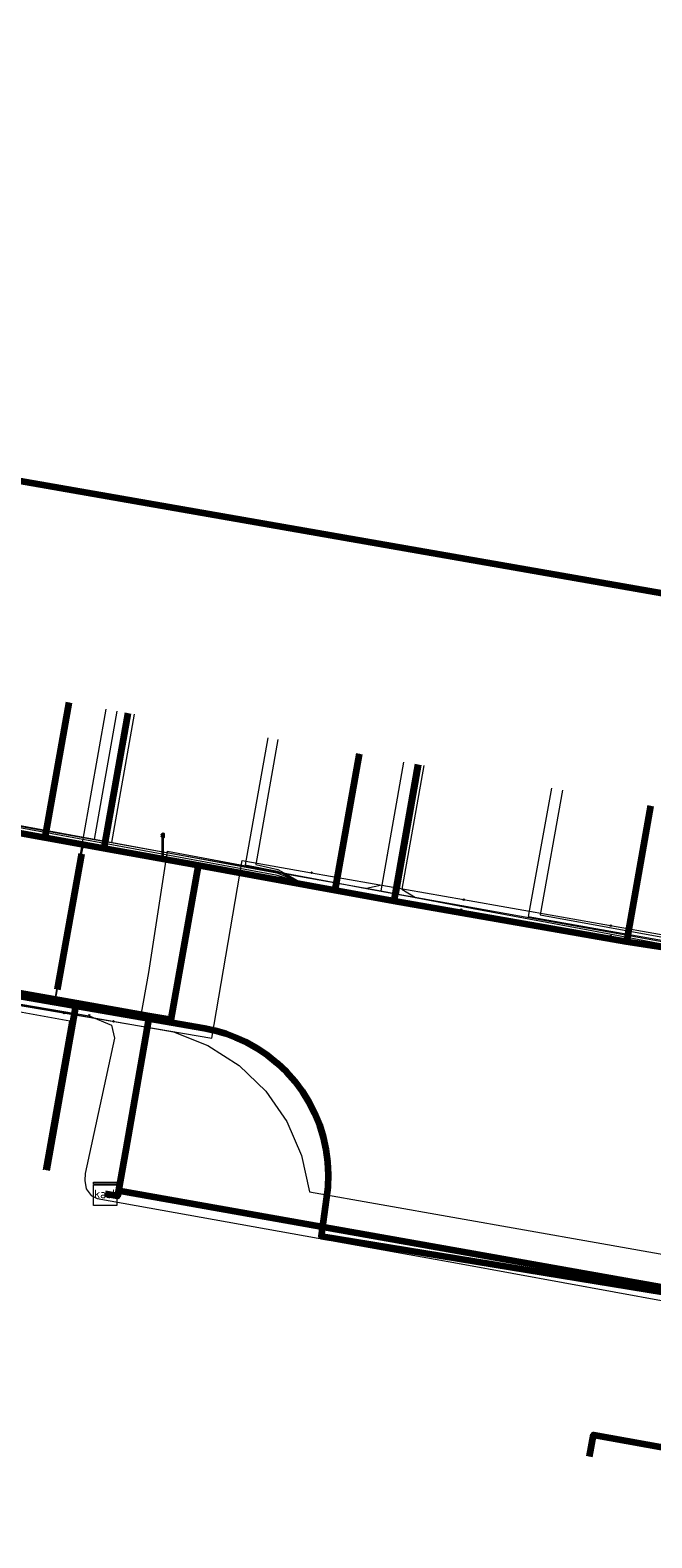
# Model space of a CAD drawing. Extents: x 152558 to 154479, y 462974 to 463683.
# Tile 163 of 256: x 153271 to 153292, y 463453 to 463504. Entities that reach past the tile are written whole.
import ezdxf
from ezdxf.enums import TextEntityAlignment as Align
from ezdxf.lldxf.tags import DXFTag

# ---------------------------------------------------------------- set-up
doc = ezdxf.new("R2010")
doc.units = 0
doc.header["$LTSCALE"] = 0.2
doc.layers.get('0').update_dxf_attribs({"linetype": 'CONTINUOUS'})
for name, color, linetype, lineweight in [('B-RO-KL-DATA_COAXIAAL_17_ZIGGO BV-G', 90, 'KL-DATA-N', 18), ('B-RO-KL-DATA_COAXIAAL_7_ZIGGO BV-G', 90, 'KL-DATA-N', 18), ('B-RO-KL-DATA_HULPSTUK_KPN BV-S', 90, 'CONTINUOUS', 25), ('B-RO-KL-DATA_HULPSTUK_REGGEFIBER OPERATOR BV-S', 90, 'CONTINUOUS', 25), ('B-RO-KL-DATA_HULPSTUK_ZIGGO BV-S', 90, 'CONTINUOUS', 25), ('B-RO-KL-DATA_KABELBED_KPN BV-G', 90, 'CONTINUOUS', 100), ('B-RO-KL-DATA_KABELBED_ZIGGO BV-G', 90, 'CONTINUOUS', 100), ('B-RO-KL-DATA_REGGEFIBER OPERATOR BV-G', 90, 'KL-DATA-N', 18), ('B-RO-KL-ET_LS_400 V_STEDIN NETBEHEER BV-G', 190, 'KL-LS-N', 18), ('B-RO-KL-ET_LS_GEMEENTE AMERSFOORT-S', 190, 'CONTINUOUS', 25), ('B-RO-KL-GAS_LD_KOPER_22_0.1 BAR_STEDIN NETBEHEER BV-G', 50, 'KL-GAS-LD-N', 18), ('B-RO-KL-GAS_LD_MANTELBUIS_PVC_STEDIN NETBEHEER BV-G', 50, 'CONTINUOUS', 100), ('B-RO-KL-GAS_LD_PE_32_0.1 BAR_STEDIN NETBEHEER BV-G', 50, 'KL-GAS-LD-N', 18), ('B-RO-KL-GAS_LD_PVC_63_0.1 BAR_STEDIN NETBEHEER BV-G', 50, 'KL-GAS-LD-N', 18), ('B-RO-KL-WATER_100_VITENS-G', 170, 'KL-WATER-N', 18), ('B-RO-KL-WATER_HULPSTUK_VITENS-S', 170, 'CONTINUOUS', 25)]:
    doc.layers.add(name, color=color, linetype=linetype, lineweight=lineweight)
doc.styles.add('NLCS-ISO', font='NLCS-ISO.ttf')
tags = doc.linetypes.add('KL-DATA-N', pattern='A,4,-1,[101,NLCS.SHX,S=0.5,R=0,X=0,Y=0],-1,4,-1,["D",Standard,S=1,R=0,X=-0.25,Y=-0.5],-1.5', length=12.5).pattern_tags.tags
tags[18] = DXFTag(74, 10)
tags = doc.linetypes.add('KL-GAS-LD-N', pattern='A,4,-1,[69,NLCS.SHX,S=0.5,R=0,X=0,Y=0],-1,4,-1,["L",Standard,S=1,R=0,X=0.25,Y=-0.5],-2', length=13).pattern_tags.tags
tags[18] = DXFTag(74, 10)
tags = doc.linetypes.add('KL-LS-N', pattern='A,4,-1,[103,NLCS.SHX,S=0.75,R=0,X=0,Y=0],-1,4,-1,["L",Standard,S=1,R=0,X=0,Y=-0.5],-2', length=13).pattern_tags.tags
tags[18] = DXFTag(74, 10)
doc.linetypes.add('KL-WATER-N', pattern='A,7,-0.5,[168,NLCS.SHX,S=0.75,R=0,X=0.75,Y=0],-2', length=9.5)

# ---------------------------------------------------------------- blocks, each defined once
blk = doc.blocks.new('SKL-WTB_HULP_KAST-SO')
at = {"color": 0, "linetype": 'ByBlock', "lineweight": 18}
for points in [[(-2, 2), (2, 2), (2, 1.68), (-2, 1.68)], [(-2, 1.52), (2, 1.52), (2, -2), (-2, -2)]]:
    blk.add_lwpolyline(points, close=True, dxfattribs=at)
at = {"color": 0, "linetype": 'ByBlock', "lineweight": 18, "style": 'NLCS-ISO'}
blk.add_text('kast', height=1.5, dxfattribs=at).set_placement((0, 0), align=Align.MIDDLE_CENTER)
at = {"color": 0, "linetype": 'ByBlock', "lineweight": 18, "style": 'NLCS-ISO', "flags": 1}
for tag, p in [('TYPE', (2.5, 0)), ('OMSCHRIJVING', (2.5, -3)), ('LABEL', (2.5, -1.5))]:
    blk.add_attdef(tag, p, '', height=1, dxfattribs=at)
blk = doc.blocks.new('SKL-WTB_HULP_OVERIG-SO')
at = {"color": 0, "linetype": 'ByBlock', "lineweight": 18}
for points in [[(-0.14, 0.14), (0.14, -0.14)], [(0.14, 0.14), (-0.14, -0.14)]]:
    blk.add_lwpolyline(points, dxfattribs=at)
at = {"color": 0, "linetype": 'ByBlock', "lineweight": 18, "style": 'NLCS-ISO', "flags": 1}
for tag, p in [('TYPE', (1.5, 0)), ('OMSCHRIJVING', (1.5, -3)), ('LABEL', (1.5, -1.5))]:
    blk.add_attdef(tag, p, '', height=1, dxfattribs=at)
blk = doc.blocks.new('SKL-ET_LS_MAST-SO')
for p, q in [((-0.05, 2.07), (0.05, 2.07)), ((-0.05, -2), (0.05, -2))]:
    blk.add_line(p, q)
for points in [[(-0.18, 1.76), (-0.22, 1.76), (-0.22, 1.84), (-0.18, 1.84), (-0.18, 1.79)], [(-0.18, 1.49), (-0.22, 1.49), (-0.22, 1.57), (-0.18, 1.57), (-0.18, 1.52)], [(-0.18, 1.79), (-0.05, 1.79)], [(-0.18, 1.76), (-0.05, 1.76)], [(-0.18, 1.52), (-0.05, 1.52)], [(-0.18, 1.49), (-0.05, 1.49)], [(-0.05, -2), (-0.05, 2.07)], [(0.05, -2), (0.05, 2.07)], [(0.18, 1.92), (0.05, 1.92)], [(0.18, 1.89), (0.05, 1.89)], [(0.18, 1.66), (0.05, 1.66)], [(0.18, 1.63), (0.05, 1.63)], [(0.18, 1.39), (0.05, 1.39)], [(0.18, 1.36), (0.05, 1.36)], [(0.18, 1.89), (0.22, 1.89), (0.22, 1.97), (0.18, 1.97), (0.18, 1.92)], [(0.18, 1.63), (0.22, 1.63), (0.22, 1.71), (0.18, 1.71), (0.18, 1.66)], [(0.18, 1.36), (0.22, 1.36), (0.22, 1.44), (0.18, 1.44), (0.18, 1.39)]]:
    blk.add_lwpolyline(points)

msp = doc.modelspace()

# ---------------------------------------------------------------- linework, layer by layer
at = {"layer": 'B-RO-KL-DATA_COAXIAAL_17_ZIGGO BV-G', "flags": 128}
msp.add_lwpolyline([(153316.512, 463541.323), (153317.02, 463541.232), (153316.969, 463540.937), (153315.36, 463531.696), (153315.291, 463531.302), (153314.392, 463526.139), (153313.04, 463518.376), (153311.902, 463511.835), (153311.277, 463508.248), (153310.67, 463504.761), (153310.07, 463501.313), (153309.84, 463500), (153308.945, 463494.859), (153307.279, 463485.46), (153306.561, 463481.408), (153305.584, 463475.894), (153305.318, 463474.949), (153304.874, 463474.075), (153304.268, 463473.305), (153303.524, 463472.667), (153302.669, 463472.187), (153301.738, 463471.883), (153300.764, 463471.767), (153294.489, 463472.738), (153291.441, 463473.21), (153289.631, 463473.49), (153283.497, 463474.599), (153281.498, 463474.961), (153276.824, 463475.807), (153275.897, 463470.552), (153275.147, 463470.684), (153274.343, 463466.124), (153274.096, 463464.724), (153274.062, 463464.533), (153273.639, 463464.608)], dxfattribs=at)
at = {"layer": 'B-RO-KL-DATA_COAXIAAL_7_ZIGGO BV-G', "flags": 128}
for points in [[(153273.639, 463464.608), (153274.062, 463464.533), (153274.096, 463464.724), (153274.343, 463466.124), (153275.147, 463470.684), (153275.897, 463470.552), (153276.824, 463475.807), (153273.595, 463476.391), (153271.595, 463476.753), (153265.167, 463477.916), (153261.428, 463478.592), (153255.363, 463479.689), (153251.927, 463480.311), (153248.542, 463480.923), (153249.397, 463485.747), (153249.5, 463485.729)], [(153273.639, 463464.608), (153274.062, 463464.533), (153274.096, 463464.724), (153274.343, 463466.124), (153275.147, 463470.684), (153275.897, 463470.552), (153276.824, 463475.807), (153273.595, 463476.391), (153271.595, 463476.753), (153265.167, 463477.916), (153261.428, 463478.592), (153255.363, 463479.689), (153256.171, 463484.248)], [(153273.639, 463464.608), (153274.062, 463464.533), (153274.096, 463464.724), (153274.343, 463466.124), (153275.147, 463470.684), (153275.897, 463470.552), (153276.824, 463475.807), (153273.595, 463476.391), (153271.595, 463476.753), (153265.167, 463477.916), (153261.428, 463478.592), (153262.239, 463483.168)], [(153273.639, 463464.608), (153274.062, 463464.533), (153274.096, 463464.724), (153274.343, 463466.124), (153275.147, 463470.684), (153275.897, 463470.552), (153276.824, 463475.807), (153273.595, 463476.391), (153271.595, 463476.753), (153265.167, 463477.916), (153265.178, 463477.975), (153265.981, 463482.505)], [(153273.639, 463464.608), (153274.062, 463464.533), (153274.096, 463464.724), (153274.343, 463466.124), (153275.147, 463470.684), (153275.897, 463470.552), (153276.824, 463475.807), (153273.595, 463476.391), (153271.595, 463476.753), (153271.61, 463476.836), (153272.414, 463481.37)], [(153273.639, 463464.608), (153274.062, 463464.533), (153274.096, 463464.724), (153274.343, 463466.124), (153275.147, 463470.684), (153275.897, 463470.552), (153276.824, 463475.807), (153273.595, 463476.391), (153273.611, 463476.481), (153274.414, 463481.011)], [(153221.331, 463474.291), (153222.339, 463480.003), (153228.496, 463478.917), (153230.466, 463478.569), (153239.435, 463476.986), (153241.405, 463476.638), (153251.065, 463474.934), (153252.345, 463474.708), (153261.905, 463473.021), (153263.284, 463472.778), (153272.647, 463471.125), (153275.147, 463470.684), (153274.343, 463466.124), (153274.096, 463464.724), (153274.062, 463464.533), (153273.639, 463464.608)], [(153273.639, 463464.608), (153274.062, 463464.533), (153274.096, 463464.724), (153274.343, 463466.124), (153275.147, 463470.684), (153275.897, 463470.552), (153276.824, 463475.807), (153281.498, 463474.961), (153281.519, 463475.08), (153282.323, 463479.614)], [(153227.489, 463473.204), (153228.496, 463478.917), (153230.466, 463478.569), (153239.435, 463476.986), (153241.405, 463476.638), (153251.065, 463474.934), (153252.345, 463474.708), (153261.905, 463473.021), (153263.284, 463472.778), (153272.647, 463471.125), (153275.147, 463470.684), (153274.343, 463466.124), (153274.096, 463464.724), (153274.062, 463464.533), (153273.639, 463464.608)], [(153273.639, 463464.608), (153274.062, 463464.533), (153274.096, 463464.724), (153274.343, 463466.124), (153275.147, 463470.684), (153275.897, 463470.552), (153276.824, 463475.807), (153281.498, 463474.961), (153283.497, 463474.599), (153283.52, 463474.726), (153284.323, 463479.255)], [(153229.458, 463472.852), (153230.466, 463478.569), (153239.435, 463476.986), (153241.405, 463476.638), (153251.065, 463474.934), (153252.345, 463474.708), (153261.905, 463473.021), (153263.284, 463472.778), (153272.647, 463471.125), (153275.147, 463470.684), (153274.343, 463466.124), (153274.096, 463464.724), (153274.062, 463464.533), (153273.639, 463464.608)], [(153273.639, 463464.608), (153274.062, 463464.533), (153274.096, 463464.724), (153274.343, 463466.124), (153275.147, 463470.684), (153275.897, 463470.552), (153276.824, 463475.807), (153281.498, 463474.961), (153283.497, 463474.599), (153289.631, 463473.49), (153291.441, 463473.21), (153292.263, 463477.848)], [(153273.639, 463464.608), (153274.062, 463464.533), (153274.096, 463464.724), (153274.343, 463466.124), (153275.147, 463470.684), (153275.897, 463470.552), (153276.824, 463475.807), (153281.498, 463474.961), (153283.497, 463474.599), (153289.631, 463473.49), (153291.441, 463473.21), (153294.489, 463472.738), (153295.299, 463477.31)], [(153238.427, 463471.274), (153239.435, 463476.986), (153241.405, 463476.638), (153251.065, 463474.934), (153252.345, 463474.708), (153261.905, 463473.021), (153263.284, 463472.778), (153272.647, 463471.125), (153275.147, 463470.684), (153274.343, 463466.124), (153274.096, 463464.724), (153274.062, 463464.533), (153273.639, 463464.608)], [(153273.639, 463464.608), (153274.062, 463464.533), (153274.096, 463464.724), (153274.343, 463466.124), (153275.147, 463470.684), (153272.647, 463471.125), (153263.284, 463472.778), (153261.905, 463473.021), (153252.345, 463474.708), (153251.065, 463474.934), (153241.405, 463476.638), (153240.398, 463470.926)], [(153273.639, 463464.608), (153274.062, 463464.533), (153274.096, 463464.724), (153274.343, 463466.124), (153275.147, 463470.684), (153275.897, 463470.552), (153276.824, 463475.807), (153281.498, 463474.961), (153283.497, 463474.599), (153289.631, 463473.49), (153291.441, 463473.21), (153294.489, 463472.738), (153300.764, 463471.767), (153312.105, 463469.581), (153312.4, 463469.529), (153313.029, 463473.074)], [(153273.639, 463464.608), (153274.062, 463464.533), (153274.096, 463464.724), (153274.343, 463466.124), (153275.147, 463470.684), (153275.897, 463470.552), (153276.824, 463475.807), (153281.498, 463474.961), (153283.497, 463474.599), (153289.631, 463473.49), (153291.441, 463473.21), (153294.489, 463472.738), (153300.764, 463471.767), (153312.105, 463469.581), (153312.4, 463469.529), (153321.11, 463467.983), (153324.29, 463467.419), (153324.919, 463470.969)], [(153337.637, 463468.712), (153337.007, 463465.162), (153325.077, 463467.279), (153324.29, 463467.419), (153321.11, 463467.983), (153312.4, 463469.529), (153312.105, 463469.581), (153300.764, 463471.767), (153294.489, 463472.738), (153291.441, 463473.21), (153289.631, 463473.49), (153283.497, 463474.599), (153281.498, 463474.961), (153276.824, 463475.807), (153275.897, 463470.552), (153275.147, 463470.684), (153274.343, 463466.124), (153274.096, 463464.724), (153274.062, 463464.533), (153273.639, 463464.608)], [(153273.639, 463464.608), (153274.062, 463464.533), (153274.096, 463464.724), (153274.343, 463466.124), (153275.147, 463470.684), (153275.897, 463470.552), (153276.824, 463475.807), (153281.498, 463474.961), (153283.497, 463474.599), (153289.631, 463473.49), (153291.441, 463473.21), (153294.489, 463472.738), (153300.764, 463471.767), (153312.105, 463469.581), (153312.4, 463469.529), (153321.11, 463467.983), (153324.29, 463467.419), (153325.077, 463467.279), (153325.706, 463470.829)], [(153273.639, 463464.608), (153274.062, 463464.533), (153274.096, 463464.724), (153274.343, 463466.124), (153275.147, 463470.684), (153272.647, 463471.125), (153263.284, 463472.778), (153261.905, 463473.021), (153252.345, 463474.708), (153251.065, 463474.934), (153250.056, 463469.217)], [(153250.745, 463469.097), (153252.345, 463474.708), (153261.905, 463473.021), (153263.284, 463472.778), (153272.647, 463471.125), (153275.147, 463470.684), (153274.343, 463466.124), (153274.096, 463464.724), (153274.062, 463464.533), (153273.639, 463464.608)], [(153273.639, 463464.608), (153274.062, 463464.533), (153274.096, 463464.724), (153274.343, 463466.124), (153275.147, 463470.684), (153272.647, 463471.125), (153263.284, 463472.778), (153261.905, 463473.021), (153260.897, 463467.304)], [(153273.639, 463464.608), (153274.062, 463464.533), (153274.096, 463464.724), (153274.343, 463466.124), (153275.147, 463470.684), (153272.647, 463471.125), (153263.284, 463472.778), (153262.277, 463467.065)], [(153273.639, 463464.608), (153274.062, 463464.533), (153274.096, 463464.724), (153274.343, 463466.124), (153275.147, 463470.684), (153272.647, 463471.125), (153271.639, 463465.413)], [(153273.639, 463464.608), (153274.062, 463464.533), (153274.096, 463464.724), (153302.796, 463459.623), (153301.97, 463454.842), (153301.884, 463454.341), (153296.372, 463455.308), (153293.283, 463455.857), (153293.152, 463455.117)], [(153290.18, 463455.647), (153290.311, 463456.385), (153293.283, 463455.857), (153296.372, 463455.308), (153301.884, 463454.341), (153301.97, 463454.842), (153302.796, 463459.623), (153274.096, 463464.724), (153274.062, 463464.533), (153273.639, 463464.608)], [(153273.639, 463464.608), (153274.062, 463464.533), (153274.096, 463464.724), (153302.796, 463459.623), (153301.97, 463454.842), (153310.381, 463453.333), (153313.33, 463452.793), (153313.195, 463452.055)], [(153273.639, 463464.608), (153274.062, 463464.533), (153274.096, 463464.724), (153302.796, 463459.623), (153301.97, 463454.842), (153310.381, 463453.333), (153313.33, 463452.793), (153316.281, 463452.253), (153316.146, 463451.515)], [(153288.712, 463447.386), (153288.843, 463448.124), (153291.811, 463447.596), (153294.914, 463447.045), (153301.002, 463445.937), (153301.023, 463446.52), (153301.148, 463450.081), (153301.884, 463454.341), (153301.97, 463454.842), (153302.796, 463459.623), (153274.096, 463464.724), (153274.062, 463464.533), (153273.639, 463464.608)], [(153285.776, 463430.868), (153285.907, 463431.606), (153288.868, 463431.08), (153291.974, 463430.528), (153299.379, 463429.213), (153299.525, 463429.7), (153300.551, 463433.121), (153300.704, 463437.464), (153300.724, 463438.046), (153301.002, 463445.937), (153301.023, 463446.52), (153301.148, 463450.081), (153301.884, 463454.341), (153301.97, 463454.842), (153302.796, 463459.623), (153274.096, 463464.724), (153274.062, 463464.533), (153273.639, 463464.608)], [(153273.639, 463464.608), (153274.062, 463464.533), (153274.096, 463464.724), (153302.796, 463459.623), (153301.97, 463454.842), (153301.884, 463454.341), (153301.148, 463450.081), (153301.023, 463446.52), (153301.002, 463445.937), (153300.724, 463438.046), (153309.754, 463436.391), (153312.702, 463435.862), (153315.655, 463435.333), (153315.522, 463434.595)], [(153273.639, 463464.608), (153274.062, 463464.533), (153274.096, 463464.724), (153302.796, 463459.623), (153301.97, 463454.842), (153301.884, 463454.341), (153301.148, 463450.081), (153301.023, 463446.52), (153301.002, 463445.937), (153300.724, 463438.046), (153300.704, 463437.464), (153293.441, 463438.774), (153290.338, 463439.326), (153290.206, 463438.586)], [(153273.639, 463464.608), (153274.062, 463464.533), (153274.096, 463464.724), (153302.796, 463459.623), (153301.97, 463454.842), (153301.884, 463454.341), (153301.148, 463450.081), (153301.023, 463446.52), (153301.002, 463445.937), (153294.914, 463447.045), (153291.811, 463447.596), (153291.68, 463446.857)], [(153273.639, 463464.608), (153274.062, 463464.533), (153274.096, 463464.724), (153302.796, 463459.623), (153301.97, 463454.842), (153301.884, 463454.341), (153301.148, 463450.081), (153301.023, 463446.52), (153310.068, 463444.865), (153313.011, 463444.326), (153312.876, 463443.588)], [(153273.639, 463464.608), (153274.062, 463464.533), (153274.096, 463464.724), (153302.796, 463459.623), (153301.97, 463454.842), (153301.884, 463454.341), (153301.148, 463450.081), (153301.023, 463446.52), (153301.002, 463445.937), (153300.724, 463438.046), (153309.754, 463436.391), (153312.702, 463435.862), (153312.569, 463435.124)], [(153287.242, 463439.114), (153287.373, 463439.853), (153290.338, 463439.326), (153293.441, 463438.774), (153300.704, 463437.464), (153300.724, 463438.046), (153301.002, 463445.937), (153301.023, 463446.52), (153301.148, 463450.081), (153301.884, 463454.341), (153301.97, 463454.842), (153302.796, 463459.623), (153274.096, 463464.724), (153274.062, 463464.533), (153273.639, 463464.608)], [(153273.639, 463464.608), (153274.062, 463464.533), (153274.096, 463464.724), (153302.796, 463459.623), (153301.97, 463454.842), (153301.884, 463454.341), (153301.148, 463450.081), (153301.023, 463446.52), (153310.068, 463444.865), (153313.011, 463444.326), (153315.962, 463443.786), (153315.827, 463443.048)]]:
    msp.add_lwpolyline(points, dxfattribs=at)
at = {"layer": 'B-RO-KL-DATA_KABELBED_KPN BV-G', "flags": 128}
for points in [[(153300.223, 463483.762), (153298.92, 463483.994), (153254.522, 463491.758)], [(153226.412, 463479.062), (153236.024, 463477.39), (153247.583, 463475.38), (153256.189, 463473.884), (153256.74, 463473.788), (153263.067, 463472.688), (153269.23, 463471.616), (153277.035, 463470.259), (153277.4, 463470.182), (153277.759, 463470.078), (153278.109, 463469.948), (153278.449, 463469.792)], [(153278.449, 463469.792), (153278.825, 463469.582), (153279.182, 463469.342), (153279.518, 463469.072), (153279.83, 463468.775), (153280.115, 463468.452), (153280.372, 463468.107), (153280.599, 463467.741), (153280.795, 463467.357), (153280.957, 463466.958), (153281.085, 463466.547), (153281.178, 463466.127), (153281.235, 463465.7), (153281.255, 463465.27), (153281.24, 463464.84), (153281.188, 463464.412), (153281.017, 463463.162), (153302.047, 463459.733)]]:
    msp.add_lwpolyline(points, dxfattribs=at)
at = {"layer": 'B-RO-KL-DATA_KABELBED_ZIGGO BV-G', "flags": 128}
for points in [[(153271.595, 463476.753), (153272.414, 463481.37)], [(153274.414, 463481.011), (153273.595, 463476.391)], [(153281.498, 463474.961), (153282.323, 463479.614)], [(153284.323, 463479.255), (153283.497, 463474.599)], [(153271.595, 463476.753), (153265.167, 463477.916)], [(153292.263, 463477.848), (153291.441, 463473.21)], [(153273.595, 463476.391), (153271.595, 463476.753)], [(153276.824, 463475.807), (153273.595, 463476.391)], [(153275.147, 463470.684), (153275.897, 463470.552), (153276.824, 463475.807)], [(153281.498, 463474.961), (153276.824, 463475.807)], [(153283.497, 463474.599), (153281.498, 463474.961)], [(153291.441, 463473.21), (153283.497, 463474.599)], [(153294.489, 463472.738), (153291.441, 463473.21)], [(153263.284, 463472.778), (153272.647, 463471.125)], [(153272.647, 463471.125), (153271.639, 463465.413)], [(153272.647, 463471.125), (153275.147, 463470.684)], [(153275.147, 463470.684), (153274.343, 463466.124)], [(153274.343, 463466.124), (153274.096, 463464.724)], [(153274.096, 463464.724), (153274.062, 463464.533), (153273.639, 463464.608)], [(153274.096, 463464.724), (153302.796, 463459.623), (153301.97, 463454.842)], [(153290.18, 463455.647), (153290.311, 463456.385), (153293.283, 463455.857)]]:
    msp.add_lwpolyline(points, dxfattribs=at)
at = {"layer": 'B-RO-KL-DATA_REGGEFIBER OPERATOR BV-G', "flags": 128}
for points in [[(153189.954, 463422.453), (153190.331, 463423.176), (153190.924, 463427.403), (153190.785, 463428.106), (153188.439, 463428.566), (153186.521, 463429.176), (153185.644, 463430.055), (153185.258, 463430.899), (153185.991, 463435.69), (153193.115, 463480.78), (153193.739, 463482.146), (153195.641, 463483.647), (153197.532, 463483.932), (153218.875, 463480.179), (153238.92, 463476.704), (153260.481, 463472.832), (153273.101, 463470.686), (153273.856, 463470.366), (153273.963, 463469.922), (153272.959, 463465.3), (153272.953, 463465.069), (153272.995, 463464.78), (153273.167, 463464.552), (153273.373, 463464.455), (153285.8, 463462.217), (153297.99, 463459.995), (153305.294, 463458.9), (153317.992, 463456.426)], [(153264.21, 463482.816), (153263.438, 463478.451), (153268.371, 463477.54), (153279.465, 463475.491), (153280.307, 463475.236)], [(153269.399, 463481.898), (153268.631, 463477.564), (153279.509, 463475.556), (153280.307, 463475.236)], [(153248.655, 463480.72), (153300.192, 463471.791), (153301.403, 463472.051), (153303.547, 463471.986), (153304.466, 463471.833)], [(153279.198, 463480.163), (153278.428, 463475.835), (153279.523, 463475.612), (153280.307, 463475.236)], [(153279.536, 463480.103), (153278.782, 463475.841), (153279.543, 463475.673), (153280.307, 463475.236)], [(153229.185, 463478.392), (153238.92, 463476.704), (153260.481, 463472.832), (153273.101, 463470.686)], [(153288.88, 463478.449), (153288.09, 463474.067), (153297.843, 463472.347), (153298.63, 463472.062)], [(153289.254, 463478.383), (153288.5, 463474.122), (153297.861, 463472.416), (153298.63, 463472.062)], [(153271.538, 463465.432), (153272.432, 463470.496), (153261.278, 463472.52), (153260.481, 463472.832)]]:
    msp.add_lwpolyline(points, dxfattribs=at)
at = {"layer": 'B-RO-KL-ET_LS_400 V_STEDIN NETBEHEER BV-G', "flags": 128}
for points in [[(153274.041, 463481.076), (153273.265, 463476.698)], [(153274.631, 463480.972), (153273.856, 463476.592)], [(153251.038, 463480.683), (153251.841, 463480.539), (153253.489, 463480.243), (153254.177, 463480.12), (153256.859, 463479.639), (153260.735, 463478.944), (153263.292, 463478.485), (153263.882, 463478.379), (153265.753, 463478.044), (153271.74, 463476.971), (153273.265, 463476.698), (153273.856, 463476.592), (153275.789, 463476.245), (153280.633, 463475.376), (153283.054, 463474.942), (153283.645, 463474.836), (153285.825, 463474.445), (153290.843, 463473.545), (153293.844, 463473.007), (153295.861, 463472.645), (153298.205, 463472.225), (153296.284, 463461.954), (153295.103, 463462.163), (153295.094, 463462.115)], [(153283.834, 463479.341), (153283.054, 463474.942)], [(153225.377, 463479.061), (153226.391, 463478.882), (153232.381, 463477.825), (153233.725, 463477.588), (153234.334, 463477.48), (153237.401, 463476.939), (153243.391, 463475.882), (153245.377, 463475.532), (153245.869, 463475.445), (153248.411, 463474.996), (153253.957, 463474.017), (153256.303, 463473.603), (153256.795, 463473.516), (153259.421, 463473.053), (153265.582, 463471.966), (153267.218, 463471.677), (153267.71, 463471.59), (153270.602, 463471.08), (153275.974, 463470.132), (153277.151, 463469.67), (153278.214, 463468.987), (153279.124, 463468.11), (153279.846, 463467.073), (153280.351, 463465.914), (153280.621, 463464.68), (153290.408, 463462.945), (153295.094, 463462.115)], [(153284.424, 463479.237), (153283.645, 463474.836)]]:
    msp.add_lwpolyline(points, dxfattribs=at)
at = {"layer": 'B-RO-KL-GAS_LD_KOPER_22_0.1 BAR_STEDIN NETBEHEER BV-G', "flags": 128}
for points in [[(153272.891, 463476.71), (153273.672, 463481.141)], [(153273.619, 463476.581), (153274.411, 463481.011)], [(153283.834, 463479.341), (153283.088, 463475.134), (153282.561, 463475.03)], [(153284.523, 463479.219), (153283.776, 463475.006), (153284.233, 463474.717)]]:
    msp.add_lwpolyline(points, dxfattribs=at)
at = {"layer": 'B-RO-KL-GAS_LD_MANTELBUIS_PVC_STEDIN NETBEHEER BV-G', "flags": 128}
msp.add_lwpolyline([(153272.015, 463471.585), (153272.842, 463476.212)], dxfattribs=at)
at = {"layer": 'B-RO-KL-GAS_LD_PE_32_0.1 BAR_STEDIN NETBEHEER BV-G', "flags": 128}
for points in [[(153271.533, 463471.161), (153271.919, 463471.194), (153272.891, 463476.71)], [(153272.223, 463471.039), (153271.962, 463471.29), (153272.877, 463476.409), (153272.975, 463476.443), (153273.589, 463476.406), (153273.619, 463476.581)]]:
    msp.add_lwpolyline(points, dxfattribs=at)
at = {"layer": 'B-RO-KL-GAS_LD_PVC_63_0.1 BAR_STEDIN NETBEHEER BV-G', "flags": 128}
msp.add_lwpolyline([(153197.791, 463546.3), (153199.594, 463545.87), (153203.551, 463544.926), (153204.968, 463544.588), (153208.507, 463543.744), (153210.871, 463543.187), (153213.772, 463542.535), (153216.024, 463542.029), (153216.629, 463541.907), (153219.842, 463541.259), (153220.585, 463541.109), (153223.357, 463540.627), (153224.231, 463540.475), (153224.402, 463540.433), (153224.662, 463540.19), (153225.426, 463539.915), (153228.895, 463539.106), (153229.583, 463538.946), (153231.422, 463538.517), (153232.228, 463538.329), (153232.439, 463538.293), (153232.23, 463537.081), (153232.059, 463536.087), (153231.159, 463530.862), (153230.92, 463529.473), (153230.515, 463527.105), (153230.037, 463524.276), (153229.574, 463521.538), (153229.062, 463518.511), (153228.314, 463514.094), (153228.047, 463512.516), (153227.3, 463508.102), (153227.228, 463507.677), (153226.346, 463502.467), (153226.075, 463500.868), (153225.381, 463496.872), (153225.077, 463495.12), (153224.195, 463490.05), (153222.596, 463480.016), (153222.874, 463479.965), (153225.058, 463479.565), (153226.83, 463479.24), (153230.991, 463478.477), (153233.988, 463477.928), (153235.758, 463477.603), (153237.736, 463477.247), (153243.135, 463476.278), (153245.042, 463475.936), (153246.616, 463475.653), (153247.744, 463475.447), (153252.301, 463474.574), (153252.719, 463474.496), (153253.014, 463474.443), (153255.953, 463473.922), (153257.528, 463473.643), (153258.999, 463473.383), (153262.238, 463472.809), (153262.435, 463472.774), (153264.704, 463472.372), (153266.669, 463472.023), (153268.442, 463471.709), (153270.932, 463471.268), (153271.533, 463471.161), (153272.223, 463471.039), (153274.85, 463470.574), (153275.131, 463472.16), (153275.772, 463476.301), (153281.432, 463475.241), (153282.561, 463475.03), (153284.233, 463474.717), (153286.208, 463474.347), (153290.933, 463473.463), (153292.355, 463473.197), (153294.124, 463472.866), (153294.91, 463472.719), (153295.725, 463472.566)], dxfattribs=at)
at = {"layer": 'B-RO-KL-WATER_100_VITENS-G', "flags": 128}
msp.add_lwpolyline([(153245.188, 463475.41), (153248.347, 463474.869), (153250.851, 463474.441), (153254.342, 463473.843), (153255.875, 463473.581), (153259.367, 463472.983), (153259.76, 463472.916), (153264.783, 463472.056), (153265.528, 463471.928), (153270.552, 463471.068), (153277.28, 463469.916), (153278.318, 463475.981), (153280.688, 463475.563), (153285.879, 463474.647), (153295.919, 463472.875), (153304.267, 463471.401)], dxfattribs=at)

# ---------------------------------------------------------------- block references
at = {"layer": 'B-RO-KL-DATA_HULPSTUK_KPN BV-S', "xscale": 0.2, "yscale": 0.2, "zscale": 0.2}
msp.add_blockref('SKL-WTB_HULP_OVERIG-SO', (153278.449, 463469.792), dxfattribs=at)
msp.add_blockref('SKL-WTB_HULP_OVERIG-SO', (153278.449, 463469.792), dxfattribs=at)
at = {"layer": 'B-RO-KL-DATA_HULPSTUK_REGGEFIBER OPERATOR BV-S', "xscale": 0.2, "yscale": 0.2, "zscale": 0.2}
for p in [(153271.7, 463476.7), (153275.8, 463476), (153280.307, 463475.236), (153280.6, 463475.2), (153285.8, 463474.3), (153290.9, 463473.4), (153273.1, 463470.7)]:
    msp.add_blockref('SKL-WTB_HULP_OVERIG-SO', p, dxfattribs=at)
at = {"layer": 'B-RO-KL-DATA_HULPSTUK_ZIGGO BV-S', "xscale": 0.2, "yscale": 0.2, "zscale": 0.2}
msp.add_blockref('SKL-WTB_HULP_KAST-SO', (153273.639, 463464.608), dxfattribs=at)
at = {"layer": 'B-RO-KL-ET_LS_GEMEENTE AMERSFOORT-S', "xscale": 0.2, "yscale": 0.2, "zscale": 0.2}
msp.add_blockref('SKL-ET_LS_MAST-SO', (153275.609, 463476.501), dxfattribs=at)
at = {"layer": 'B-RO-KL-WATER_HULPSTUK_VITENS-S', "xscale": 0.2, "yscale": 0.2, "zscale": 0.2}
for p in [(153280.688, 463475.563), (153285.879, 463474.647), (153290.899, 463473.761), (153272.234, 463470.78), (153273.916, 463470.492)]:
    msp.add_blockref('SKL-WTB_HULP_OVERIG-SO', p, dxfattribs=at)

doc.saveas('drawing.dxf')
